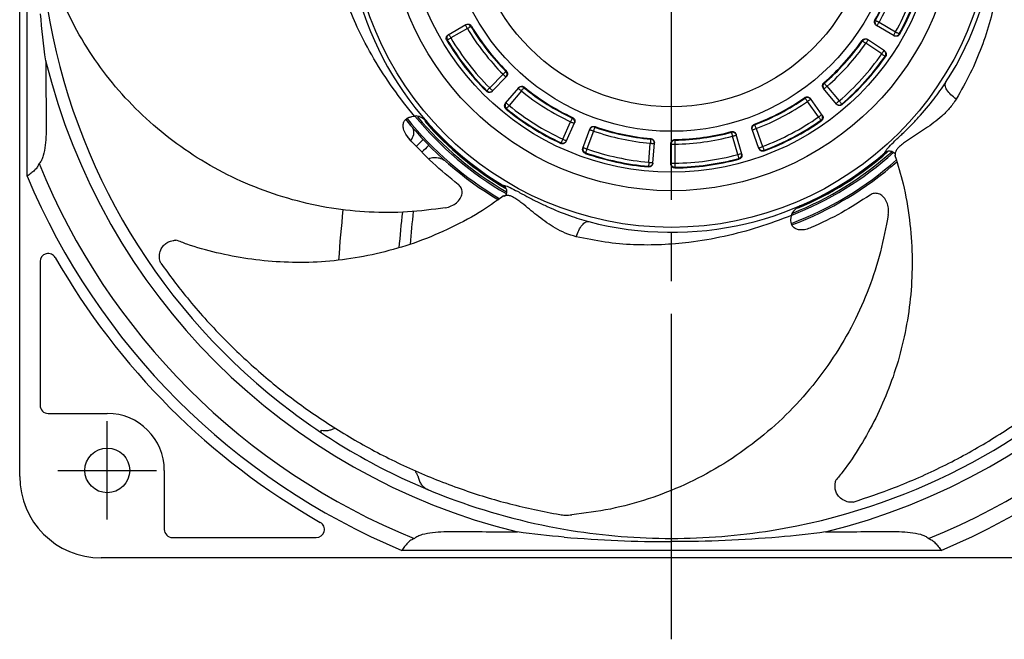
# Model space of a CAD drawing. Header units: millimetres. Extents: x 0 to 594, y 0 to 420.
# Tile 9 of 15: x 387 to 508, y 98 to 174. Entities that reach past the tile are written whole.
import ezdxf

# ---------------------------------------------------------------- set-up
doc = ezdxf.new("R2010")
doc.units = ezdxf.units.MM
doc.linetypes.add('CENTER', pattern=[27, 20, -2, 3, -2])

msp = doc.modelspace()

# ---------------------------------------------------------------- linework, layer by layer
at = {"linetype": 'CENTER', "ltscale": 2}
msp.add_line((467, 98.35), (467, 278.35), dxfattribs=at)
for p, q in [((387, 118.35), (387, 258.35)), ((387.91, 155.25), (387.91, 221.45)), ((492.48, 174.14), (494.51, 172.96)), ((439.6, 172.62), (441.77, 173.86)), ((441.95, 173.39), (439.92, 172.22)), ((494.33, 172.49), (492.16, 173.74)), ((493.15, 170.62), (491.08, 172.02)), ((492.81, 170.25), (490.87, 171.57)), ((444.69, 166.08), (446.33, 167.76)), ((445, 165.67), (446.74, 167.47)), ((446.63, 164.19), (448.25, 166.1)), ((448.58, 165.72), (447.07, 163.93)), ((487.25, 164.1), (485.65, 166.02)), ((486.08, 166.28), (487.59, 164.48)), ((485.06, 162.52), (483.69, 164.41)), ((485.51, 162.75), (484.05, 164.77)), ((435.13, 162.56), (435.45, 162.62)), ((453.66, 159.79), (454.61, 161.93)), ((454.08, 159.52), (455.1, 161.8)), ((456.12, 158.69), (456.98, 161.03)), ((457.43, 160.79), (456.62, 158.59)), ((477.74, 158.63), (476.89, 160.99)), ((477.38, 161.08), (478.18, 158.88)), ((434.98, 159.64), (434.38, 160.42)), ((467.42, 159.75), (467.42, 159.67)), ((475.14, 157.9), (474.5, 160.15)), ((475.64, 157.96), (474.95, 160.36)), ((464.23, 156.95), (464.4, 159.29)), ((464.72, 156.84), (464.9, 159.33)), ((466.93, 156.75), (466.93, 159.25)), ((467.43, 159.17), (467.43, 156.83)), ((493.39, 158.27), (493.26, 158.18)), ((439.28, 157.07), (439.3, 157.05)), ((446.55, 153.95), (446.42, 154.05)), ((481.68, 150.07), (481.72, 150.4)), ((389.5, 144.75), (389.5, 127.1)), ((390.5, 126.1), (397.75, 126.1)), ((404.75, 119.1), (404.75, 111.85)), ((405.75, 110.85), (423.4, 110.85)), ((466.98, 110.35), (467, 110.35)), ((467, 110.35), (467.02, 110.35)), ((500.1, 109.26), (433.9, 109.26)), ((537, 108.35), (397, 108.35))]:
    msp.add_line(p, q)
at = {"linetype": 'CENTER', "ltscale": 0.861195}
for p, q in [((397.75, 113.05), (397.75, 125.15)), ((391.7, 119.1), (403.8, 119.1))]:
    msp.add_line(p, q, dxfattribs=at)
at = {"flags": 128}
for points in [[(492.05, 174.38), (492.06, 174.37), (492.09, 174.36), (492.13, 174.33), (492.18, 174.3), (492.25, 174.27), (492.32, 174.23), (492.4, 174.18), (492.48, 174.14)], [(492.23, 173.7), (492.24, 173.71), (492.25, 173.74), (492.27, 173.78), (492.31, 173.83), (492.34, 173.9), (492.39, 173.97), (492.43, 174.05), (492.48, 174.14)], [(441.7, 173.82), (441.7, 173.81), (441.72, 173.79), (441.74, 173.75), (441.77, 173.69), (441.81, 173.63), (441.85, 173.55), (441.9, 173.47), (441.95, 173.39)], [(442.38, 173.64), (442.37, 173.64), (442.34, 173.62), (442.3, 173.6), (442.24, 173.56), (442.18, 173.53), (442.11, 173.48), (442.03, 173.44), (441.95, 173.39)], [(442.45, 173.68), (442.4, 173.66), (442.4, 173.66), (442.38, 173.64)], [(494.26, 172.53), (494.26, 172.54), (494.28, 172.56), (494.3, 172.6), (494.33, 172.65), (494.37, 172.72), (494.41, 172.79), (494.46, 172.88), (494.51, 172.96)], [(494.51, 172.96), (494.59, 172.91), (494.67, 172.87), (494.74, 172.83), (494.81, 172.79), (494.86, 172.76), (494.9, 172.74), (494.93, 172.72), (494.94, 172.72)], [(439.92, 172.22), (439.84, 172.17), (439.76, 172.13), (439.69, 172.08), (439.62, 172.05), (439.57, 172.01), (439.53, 171.99), (439.5, 171.97), (439.49, 171.97)], [(439.67, 172.66), (439.67, 172.65), (439.69, 172.62), (439.71, 172.58), (439.74, 172.53), (439.78, 172.46), (439.82, 172.39), (439.87, 172.31), (439.92, 172.22)], [(490.46, 171.85), (490.47, 171.84), (490.5, 171.83), (490.54, 171.8), (490.59, 171.76), (490.65, 171.72), (490.72, 171.67), (490.79, 171.62), (490.87, 171.57)], [(490.87, 171.57), (490.92, 171.65), (490.98, 171.72), (491.02, 171.8), (491.07, 171.86), (491.1, 171.91), (491.13, 171.95), (491.14, 171.97), (491.15, 171.98)], [(492.81, 170.25), (492.86, 170.33), (492.91, 170.41), (492.96, 170.48), (493.01, 170.54), (493.04, 170.6), (493.07, 170.63), (493.08, 170.66), (493.09, 170.66)], [(492.81, 170.25), (492.88, 170.2), (492.96, 170.14), (493.03, 170.1), (493.09, 170.05), (493.14, 170.02), (493.18, 169.99), (493.2, 169.97), (493.22, 169.96)], [(446.68, 168.11), (446.67, 168.1), (446.65, 168.08), (446.61, 168.05), (446.57, 168), (446.52, 167.95), (446.46, 167.89), (446.39, 167.83), (446.33, 167.76)], [(446.33, 167.76), (446.4, 167.69), (446.46, 167.63), (446.52, 167.57), (446.58, 167.51), (446.62, 167.47), (446.66, 167.44), (446.68, 167.42), (446.68, 167.41)], [(444.69, 166.08), (444.63, 166.01), (444.56, 165.95), (444.5, 165.89), (444.45, 165.84), (444.41, 165.79), (444.37, 165.76), (444.35, 165.74), (444.34, 165.73)], [(444.69, 166.08), (444.76, 166.01), (444.83, 165.94), (444.89, 165.88), (444.95, 165.83), (444.99, 165.79), (445.03, 165.76), (445.05, 165.74), (445.05, 165.73)], [(448.19, 166.04), (448.2, 166.04), (448.22, 166.02), (448.26, 165.99), (448.31, 165.95), (448.36, 165.9), (448.43, 165.85), (448.5, 165.79), (448.58, 165.72)], [(448.89, 166.11), (448.88, 166.1), (448.86, 166.07), (448.83, 166.04), (448.79, 165.99), (448.75, 165.93), (448.69, 165.87), (448.64, 165.8), (448.58, 165.72)], [(485.7, 165.96), (485.71, 165.96), (485.73, 165.98), (485.77, 166.01), (485.81, 166.05), (485.87, 166.1), (485.94, 166.15), (486.01, 166.21), (486.08, 166.28)], [(485.76, 166.66), (485.77, 166.64), (485.79, 166.62), (485.82, 166.58), (485.86, 166.54), (485.91, 166.48), (485.96, 166.42), (486.02, 166.35), (486.08, 166.28)], [(483.4, 164.82), (483.41, 164.81), (483.43, 164.79), (483.46, 164.75), (483.49, 164.7), (483.53, 164.64), (483.58, 164.57), (483.63, 164.49), (483.69, 164.41)], [(483.69, 164.41), (483.77, 164.47), (483.84, 164.53), (483.91, 164.58), (483.97, 164.62), (484.03, 164.66), (484.06, 164.68), (484.09, 164.7), (484.09, 164.71)], [(487.2, 164.16), (487.21, 164.17), (487.23, 164.18), (487.27, 164.21), (487.31, 164.25), (487.37, 164.3), (487.44, 164.36), (487.51, 164.42), (487.59, 164.48)], [(487.59, 164.48), (487.65, 164.41), (487.71, 164.34), (487.76, 164.28), (487.81, 164.22), (487.85, 164.17), (487.88, 164.14), (487.9, 164.11), (487.91, 164.1)], [(446.68, 164.25), (446.69, 164.25), (446.71, 164.23), (446.75, 164.2), (446.8, 164.16), (446.85, 164.11), (446.92, 164.06), (446.99, 163.99), (447.07, 163.93)], [(447.07, 163.93), (447.01, 163.86), (446.95, 163.79), (446.9, 163.72), (446.85, 163.67), (446.81, 163.62), (446.78, 163.58), (446.76, 163.56), (446.75, 163.55)], [(454.83, 162.38), (454.82, 162.37), (454.81, 162.34), (454.79, 162.3), (454.76, 162.24), (454.73, 162.17), (454.69, 162.1), (454.65, 162.01), (454.61, 161.93)], [(485.06, 162.52), (485.14, 162.57), (485.22, 162.63), (485.29, 162.68), (485.35, 162.72), (485.4, 162.76), (485.43, 162.79), (485.46, 162.8), (485.47, 162.81)], [(485.06, 162.52), (485.11, 162.44), (485.17, 162.36), (485.21, 162.3), (485.26, 162.23), (485.29, 162.18), (485.32, 162.14), (485.34, 162.12), (485.35, 162.11)], [(454.61, 161.93), (454.7, 161.89), (454.79, 161.85), (454.87, 161.82), (454.94, 161.78), (454.99, 161.76), (455.04, 161.74), (455.06, 161.73), (455.07, 161.73)], [(456.96, 160.96), (456.97, 160.95), (456.99, 160.94), (457.04, 160.93), (457.09, 160.91), (457.17, 160.88), (457.25, 160.85), (457.34, 160.82), (457.43, 160.79)], [(457.59, 161.26), (457.59, 161.24), (457.58, 161.21), (457.56, 161.17), (457.54, 161.11), (457.52, 161.04), (457.49, 160.96), (457.46, 160.87), (457.43, 160.79)], [(457.62, 161.33), (457.6, 161.28), (457.6, 161.28), (457.59, 161.26)], [(476.91, 160.91), (476.92, 160.91), (476.95, 160.92), (476.99, 160.94), (477.05, 160.96), (477.12, 160.99), (477.2, 161.02), (477.29, 161.05), (477.38, 161.08)], [(477.21, 161.55), (477.21, 161.53), (477.22, 161.51), (477.24, 161.46), (477.26, 161.4), (477.29, 161.33), (477.32, 161.25), (477.35, 161.17), (477.38, 161.08)], [(436.54, 159.73), (436.51, 159.7), (436.42, 159.62), (436.29, 159.5), (436.11, 159.33), (435.89, 159.12), (435.7, 158.94)], [(453.66, 159.79), (453.62, 159.71), (453.58, 159.62), (453.54, 159.55), (453.51, 159.48), (453.49, 159.42), (453.47, 159.38), (453.45, 159.35), (453.45, 159.34)], [(453.66, 159.79), (453.75, 159.75), (453.83, 159.71), (453.91, 159.68), (453.98, 159.65), (454.04, 159.62), (454.08, 159.6), (454.1, 159.59), (454.11, 159.59)], [(464.44, 159.78), (464.44, 159.77), (464.44, 159.74), (464.43, 159.69), (464.43, 159.63), (464.42, 159.56), (464.41, 159.47), (464.41, 159.38), (464.4, 159.29)], [(467.42, 159.67), (467.42, 159.66), (467.43, 159.63), (467.43, 159.58), (467.43, 159.52), (467.43, 159.44), (467.43, 159.36), (467.43, 159.27), (467.43, 159.17)], [(474.37, 160.63), (474.36, 160.66), (474.36, 160.66), (474.35, 160.71)], [(474.37, 160.63), (474.37, 160.62), (474.38, 160.59), (474.39, 160.54), (474.41, 160.48), (474.43, 160.41), (474.45, 160.33), (474.47, 160.24), (474.5, 160.15)], [(474.5, 160.15), (474.59, 160.18), (474.68, 160.2), (474.76, 160.23), (474.84, 160.25), (474.9, 160.26), (474.94, 160.28), (474.97, 160.28), (474.98, 160.29)], [(437.21, 159.03), (437.18, 159.01), (437.1, 158.93), (436.97, 158.8), (436.79, 158.62), (436.57, 158.41), (436.39, 158.23)], [(456.15, 158.76), (456.16, 158.76), (456.19, 158.75), (456.23, 158.73), (456.29, 158.71), (456.36, 158.68), (456.44, 158.65), (456.53, 158.62), (456.62, 158.59)], [(456.62, 158.59), (456.59, 158.5), (456.56, 158.41), (456.53, 158.33), (456.51, 158.26), (456.49, 158.2), (456.47, 158.16), (456.46, 158.13), (456.46, 158.12)], [(464.4, 159.29), (464.5, 159.28), (464.59, 159.27), (464.68, 159.27), (464.75, 159.26), (464.81, 159.26), (464.86, 159.25), (464.89, 159.25), (464.9, 159.25)], [(466.93, 159.17), (466.94, 159.17), (466.97, 159.17), (467.02, 159.17), (467.08, 159.17), (467.15, 159.17), (467.24, 159.17), (467.33, 159.17), (467.43, 159.17)], [(477.71, 158.71), (477.72, 158.71), (477.75, 158.72), (477.79, 158.74), (477.85, 158.76), (477.92, 158.78), (478, 158.81), (478.09, 158.85), (478.18, 158.88)], [(478.18, 158.88), (478.21, 158.79), (478.25, 158.71), (478.28, 158.63), (478.3, 158.56), (478.32, 158.5), (478.34, 158.45), (478.35, 158.42), (478.36, 158.41)], [(475.14, 157.9), (475.23, 157.92), (475.32, 157.95), (475.4, 157.97), (475.48, 157.99), (475.54, 158.01), (475.58, 158.02), (475.61, 158.03), (475.62, 158.03)], [(475.14, 157.9), (475.16, 157.81), (475.18, 157.72), (475.2, 157.64), (475.22, 157.56), (475.24, 157.5), (475.25, 157.46), (475.26, 157.43), (475.26, 157.41)], [(464.23, 156.95), (464.22, 156.86), (464.21, 156.77), (464.21, 156.68), (464.2, 156.61), (464.19, 156.55), (464.19, 156.5), (464.19, 156.47), (464.19, 156.45)], [(464.23, 156.95), (464.33, 156.94), (464.42, 156.94), (464.51, 156.93), (464.58, 156.93), (464.64, 156.92), (464.69, 156.92), (464.72, 156.92), (464.73, 156.92)], [(466.93, 156.83), (466.94, 156.83), (466.96, 156.83), (467.01, 156.83), (467.07, 156.83), (467.15, 156.83), (467.23, 156.83), (467.33, 156.83), (467.43, 156.83)], [(467.43, 156.83), (467.43, 156.74), (467.43, 156.65), (467.43, 156.56), (467.43, 156.49), (467.43, 156.43), (467.43, 156.38), (467.43, 156.35), (467.43, 156.33)]]:
    msp.add_lwpolyline(points, dxfattribs=at)
for centre, radius in [((467, 188.35), 39.4), ((467, 188.35), 34.9), ((467, 188.35), 32.62), ((467, 188.35), 27.6), ((467, 188.35), 24.6), ((397.75, 119.1), 2.75)]:
    msp.add_circle(centre, radius)
for centre, radius, start, end in [((467, 188.35), 40, 327.2861, 23.0392), ((467, 188.35), 40, 183.2861, 239.0392), ((467, 188.35), 28.6, 330.8505, 344.8814), ((467, 188.35), 28.68, 330.8478, 344.8841), ((467, 188.35), 29.18, 330.8478, 344.8841), ((467, 188.35), 31.52, 330.7748, 344.957), ((467, 188.35), 32.02, 330.7748, 344.957), ((467, 188.35), 32.1, 330.7725, 344.9593), ((467, 188.35), 77.6, 189.1168, 233.1201), ((467, 188.35), 77.6, 279.1168, 350.8832), ((492.48, 174.14), 0.5, 150.8061, 239.8277), ((441.95, 173.39), 0.5, 30.8063, 119.8276), ((467, 188.35), 29.18, 210.8478, 224.8841), ((467, 188.35), 28.68, 210.8478, 224.8841), ((467, 188.35), 28.6, 210.8505, 224.8814), ((439.92, 172.22), 0.5, 119.9063, 210.8119), ((467, 188.35), 32.1, 210.7725, 224.9593), ((467, 188.35), 32.02, 210.7748, 224.957), ((467, 188.35), 31.52, 210.7748, 224.957), ((467, 188.35), 28.6, 310.8505, 324.8814), ((467, 188.35), 28.68, 310.8478, 324.8841), ((490.87, 171.57), 0.5, 55.9044, 144.9255), ((494.51, 172.96), 0.5, 239.9059, 330.8121), ((467, 188.35), 29.18, 310.8478, 324.8841), ((492.81, 170.25), 0.5, 324.9196, 55.8259), ((467, 188.35), 79.11, 193.8347, 256.1653), ((467, 188.35), 79.11, 283.8347, 346.1653), ((467, 188.35), 31.52, 310.7748, 324.957), ((467, 188.35), 32.02, 310.7748, 324.957), ((467, 188.35), 32.1, 310.7725, 324.9593), ((446.33, 167.76), 0.5, 315.904, 44.926), ((444.7, 166.08), 0.5, 224.9197, 315.826), ((448.58, 165.72), 0.5, 50.8066, 139.8272), ((467, 188.35), 29.18, 230.8478, 244.8841), ((467, 188.35), 28.68, 230.8478, 244.8841), ((467, 188.35), 28.6, 230.8505, 244.8814), ((486.08, 166.28), 0.5, 130.8063, 219.8276), ((467, 188.35), 28.6, 290.8505, 304.8814), ((467, 188.35), 28.68, 290.8478, 304.8841), ((467, 188.35), 29.18, 290.8478, 304.8841), ((483.69, 164.41), 0.5, 35.9043, 124.9256), ((447.07, 163.93), 0.5, 139.9061, 230.8119), ((467, 188.35), 32.1, 230.7725, 244.9593), ((467, 188.35), 32.02, 230.7748, 244.957), ((467, 188.35), 31.52, 230.7748, 244.957), ((487.59, 164.48), 0.5, 219.9061, 310.8121), ((467, 188.35), 41.8, 218.7143, 239.4791), ((467, 188.35), 41.6, 218.73, 239.5998), ((467, 188.35), 40.67, 219.2646, 240.0738), ((467, 188.35), 40.47, 219.6207, 239.9935), ((467, 188.35), 40.15, 221.0448, 239.5643), ((454.62, 161.93), 0.5, 335.9042, 64.9258), ((467, 188.35), 31.52, 290.7748, 304.957), ((467, 188.35), 32.02, 290.7748, 304.957), ((467, 188.35), 32.1, 290.7725, 304.9593), ((485.06, 162.52), 0.5, 304.9202, 35.8254), ((434.06, 160.58), 1.32, 314.3897, 26.9914), ((467, 188.35), 40.1, 221.4937, 239.2836), ((457.43, 160.79), 0.5, 70.8065, 159.8273), ((467, 188.35), 29.18, 250.8478, 264.8841), ((467, 188.35), 28.68, 250.8478, 264.8841), ((467, 188.35), 28.6, 250.8505, 264.8814), ((477.38, 161.08), 0.5, 110.806, 199.8277), ((453.66, 159.79), 0.5, 244.92, 335.8257), ((464.4, 159.29), 0.5, 355.9043, 84.9257), ((467.43, 159.17), 0.5, 90.8062, 179.8275), ((467, 188.35), 28.6, 270.8505, 284.8814), ((467, 188.35), 28.68, 270.8478, 284.8841), ((467, 188.35), 29.18, 270.8478, 284.8841), ((474.5, 160.15), 0.5, 15.9045, 104.9253), ((456.62, 158.59), 0.5, 159.9062, 250.8121), ((467, 188.35), 31.52, 250.7748, 264.957), ((478.18, 158.88), 0.5, 199.9062, 290.812), ((467, 188.35), 32.1, 250.7725, 264.9593), ((467, 188.35), 32.02, 250.7748, 264.957), ((467, 188.35), 40, 255.2861, 311.0392), ((467, 188.35), 31.52, 270.7748, 284.957), ((467, 188.35), 32.02, 270.7748, 284.957), ((467, 188.35), 32.1, 270.7725, 284.9593), ((475.14, 157.9), 0.5, 284.9197, 15.8259), ((467, 188.35), 40.67, 291.1738, 312.0711), ((467, 188.35), 41.6, 290.7252, 311.5875), ((467, 188.35), 40.47, 291.5727, 311.9312), ((467, 188.35), 40.15, 292.6741, 311.4495), ((467, 188.35), 40.1, 293.0399, 311.3095), ((467, 188.35), 83.8, 202.126, 247.874), ((464.23, 156.95), 0.5, 264.92, 355.8256), ((467.43, 156.83), 0.5, 179.9059, 270.812), ((467, 188.35), 41.8, 290.7158, 311.4303), ((467, 188.35), 83.8, 292.126, 337.874), ((467, 188.35), 85.73, 202.7095, 247.2905), ((467, 188.35), 85.73, 292.7095, 337.2905), ((556.2, 136.85), 130.3, 173.7157, 176.4482), ((556.2, 136.85), 123.02, 173.4824, 175.5296), ((556.2, 136.85), 121.7, 173.37, 175.278), ((390.5, 144.75), 1, 29.6777, 180), ((467, 188.35), 87.05, 209.6777, 240.3223), ((390.5, 127.1), 1, 180, 270), ((397.75, 119.1), 7, 0, 90), ((467, 188.35), 77.6, 233.1201, 250.0475), ((397, 118.35), 10, 180, 270), ((467, 188.35), 77.6, 250.0475, 260.8832), ((423.4, 111.85), 1, 270, 60.3223), ((405.75, 111.85), 1, 180, 270), ((467, 188.35), 77.6, 260.8832, 270), ((467, 188.35), 77.6, 270, 279.1168)]:
    msp.add_arc(centre, radius, start, end)
for points, knots in [([(507.65, 190.62), (507.71, 189.19), (507.83, 186.34), (507.59, 181.99), (507.01, 178), (506.16, 174.37), (505.11, 171.09), (503.74, 167.85), (502.55, 165.76), (501.95, 164.71)], [0, 0, 0, 0, 0.164516, 0.329177, 0.494929, 0.619968, 0.745673, 0.872151, 1, 1, 1, 1]), ([(435.45, 162.62), (434.56, 163.74), (432.79, 165.98), (430.43, 169.63), (428.55, 173.2), (427.1, 176.64), (426.02, 179.91), (425.22, 183.34), (424.96, 185.73), (424.83, 186.94)], [0, 0, 0, 0, 0.164516, 0.329177, 0.494929, 0.619968, 0.745673, 0.872151, 1, 1, 1, 1]), ([(439.24, 151.35), (437.7, 151.15), (434.6, 150.74), (429.91, 150.75), (425.18, 151.23), (420.46, 152.27), (415.82, 153.83), (411.39, 155.89), (407.23, 158.45), (403.38, 161.43), (399.91, 164.8), (396.86, 168.54), (394.22, 172.56), (392.85, 175.45), (392.16, 176.9)], [0, 0, 0, 0, 0.081092, 0.162407, 0.243483, 0.328188, 0.413157, 0.497853, 0.582018, 0.666439, 0.750585, 0.83364, 0.916951, 1, 1, 1, 1]), ([(492.16, 173.74), (492.12, 173.78), (492.03, 173.84), (491.94, 173.99), (491.91, 174.16), (491.92, 174.31), (491.96, 174.39), (491.98, 174.42)], [0, 0, 0, 0, 0.217433, 0.434871, 0.652172, 0.869191, 1, 1, 1, 1]), ([(491.98, 174.42), (491.99, 174.41), (492.01, 174.4), (492.03, 174.39), (492.04, 174.38), (492.05, 174.38)], [0, 0, 0, 0, 0.654338, 0.655383, 1, 1, 1, 1]), ([(441.77, 173.86), (441.82, 173.88), (441.92, 173.93), (442.1, 173.93), (442.26, 173.88), (442.38, 173.79), (442.43, 173.71), (442.45, 173.68)], [0, 0, 0, 0, 0.2174326, 0.4348711, 0.652172, 0.8691916, 1, 1, 1, 1]), ([(439.42, 171.93), (439.4, 171.98), (439.35, 172.08), (439.34, 172.25), (439.4, 172.41), (439.49, 172.54), (439.57, 172.59), (439.6, 172.62)], [0, 0, 0, 0, 0.212191, 0.424378, 0.636692, 0.849282, 1, 1, 1, 1]), ([(439.49, 171.97), (439.48, 171.96), (439.47, 171.96), (439.45, 171.94), (439.43, 171.94), (439.42, 171.93)], [0, 0, 0, 0, 0.343865, 0.3449, 1, 1, 1, 1]), ([(490.39, 171.9), (490.43, 171.94), (490.5, 172.03), (490.66, 172.1), (490.83, 172.12), (490.98, 172.09), (491.05, 172.04), (491.08, 172.02)], [0, 0, 0, 0, 0.2166966, 0.4333877, 0.6502182, 0.8673339, 1, 1, 1, 1]), ([(490.46, 171.85), (490.45, 171.86), (490.44, 171.86), (490.42, 171.88), (490.41, 171.89), (490.39, 171.9)], [0, 0, 0, 0, 0.343865, 0.344617, 1, 1, 1, 1]), ([(495.01, 172.68), (494.98, 172.63), (494.92, 172.54), (494.77, 172.45), (494.6, 172.41), (494.45, 172.43), (494.36, 172.47), (494.33, 172.49)], [0, 0, 0, 0, 0.212192, 0.424381, 0.636694, 0.849282, 1, 1, 1, 1]), ([(494.94, 172.72), (494.95, 172.71), (494.96, 172.71), (494.98, 172.69), (495, 172.69), (495.01, 172.68)], [0, 0, 0, 0, 0.3438652, 0.3449002, 1, 1, 1, 1]), ([(493.15, 170.62), (493.2, 170.58), (493.28, 170.51), (493.36, 170.36), (493.38, 170.19), (493.35, 170.04), (493.3, 169.95), (493.28, 169.92)], [0, 0, 0, 0, 0.212926, 0.425858, 0.638657, 0.851178, 1, 1, 1, 1]), ([(493.28, 169.92), (493.27, 169.93), (493.25, 169.94), (493.23, 169.95), (493.22, 169.96), (493.22, 169.96)], [0, 0, 0, 0, 0.654338, 0.6551, 1, 1, 1, 1]), ([(446.68, 168.11), (446.69, 168.12), (446.69, 168.12), (446.71, 168.14), (446.72, 168.16), (446.73, 168.17)], [0, 0, 0, 0, 0.343865, 0.344617, 1, 1, 1, 1]), ([(446.73, 168.17), (446.77, 168.12), (446.84, 168.04), (446.89, 167.87), (446.88, 167.7), (446.82, 167.56), (446.76, 167.49), (446.74, 167.47)], [0, 0, 0, 0, 0.216697, 0.433387, 0.650219, 0.867334, 1, 1, 1, 1]), ([(444.29, 165.67), (444.3, 165.68), (444.31, 165.69), (444.33, 165.71), (444.34, 165.72), (444.34, 165.73)], [0, 0, 0, 0, 0.654338, 0.6551, 1, 1, 1, 1]), ([(445, 165.67), (444.96, 165.64), (444.87, 165.56), (444.7, 165.52), (444.53, 165.52), (444.39, 165.58), (444.32, 165.64), (444.29, 165.67)], [0, 0, 0, 0, 0.212927, 0.425857, 0.638655, 0.851176, 1, 1, 1, 1]), ([(448.25, 166.1), (448.29, 166.14), (448.37, 166.22), (448.53, 166.28), (448.7, 166.29), (448.84, 166.24), (448.92, 166.19), (448.94, 166.17)], [0, 0, 0, 0, 0.217434, 0.434871, 0.652171, 0.86919, 1, 1, 1, 1]), ([(448.94, 166.17), (448.93, 166.16), (448.92, 166.14), (448.9, 166.12), (448.9, 166.12), (448.89, 166.11)], [0, 0, 0, 0, 0.6543383, 0.655383, 1, 1, 1, 1]), ([(485.65, 166.02), (485.62, 166.06), (485.55, 166.16), (485.53, 166.33), (485.55, 166.5), (485.62, 166.63), (485.68, 166.69), (485.71, 166.72)], [0, 0, 0, 0, 0.217434, 0.43487, 0.652173, 0.869193, 1, 1, 1, 1]), ([(485.71, 166.72), (485.72, 166.7), (485.73, 166.69), (485.75, 166.67), (485.75, 166.66), (485.76, 166.66)], [0, 0, 0, 0, 0.654338, 0.655383, 1, 1, 1, 1]), ([(493.26, 158.18), (493.25, 158.17), (493.21, 158.14), (493.19, 158.13), (493.19, 158.18), (493.25, 158.28), (493.36, 158.45), (493.52, 158.65), (493.87, 159.04), (494.35, 159.5), (494.91, 160.03), (495.4, 160.5), (495.88, 160.96), (496.38, 161.46), (496.85, 161.96), (497.84, 163.03), (499.18, 164.59), (500.19, 166.06), (500.66, 166.73)], [0, 0, 0, 0, 0.012795, 0.024803, 0.041052, 0.058238, 0.07653, 0.106168, 0.126198, 0.209145, 0.267079, 0.318314, 0.377732, 0.432771, 0.492177, 0.548626, 0.794757, 1, 1, 1, 1]), ([(501.95, 164.71), (501.72, 164.88), (501.26, 165.25), (500.78, 165.84), (500.54, 166.38), (500.62, 166.62), (500.66, 166.73)], [0, 0, 0, 0, 0.2416839, 0.5000001, 0.7583159, 1, 1, 1, 1]), ([(483.36, 164.89), (483.4, 164.92), (483.5, 164.97), (483.68, 164.99), (483.84, 164.95), (483.97, 164.87), (484.03, 164.8), (484.05, 164.77)], [0, 0, 0, 0, 0.216697, 0.433388, 0.65022, 0.867333, 1, 1, 1, 1]), ([(483.4, 164.82), (483.4, 164.83), (483.39, 164.84), (483.38, 164.86), (483.37, 164.87), (483.36, 164.89)], [0, 0, 0, 0, 0.343865, 0.344617, 1, 1, 1, 1]), ([(501.95, 164.71), (501.68, 164.31), (501.16, 163.56), (499.92, 162.32), (498.27, 161.11), (496.7, 160.13), (495.71, 159.47), (495.22, 159.08), (494.85, 158.76), (494.62, 158.48), (494.53, 158.3), (494.46, 158.12), (494.47, 158.02), (494.47, 157.98)], [0, 0, 0, 0, 0.144724, 0.279741, 0.528477, 0.754403, 0.812744, 0.86958, 0.930313, 0.948762, 0.970733, 0.989115, 1, 1, 1, 1]), ([(446.7, 163.48), (446.66, 163.52), (446.58, 163.6), (446.52, 163.76), (446.51, 163.93), (446.55, 164.08), (446.61, 164.16), (446.63, 164.19)], [0, 0, 0, 0, 0.212193, 0.424381, 0.636693, 0.849282, 1, 1, 1, 1]), ([(446.75, 163.55), (446.75, 163.54), (446.74, 163.53), (446.72, 163.51), (446.71, 163.5), (446.7, 163.48)], [0, 0, 0, 0, 0.343865, 0.3449, 1, 1, 1, 1]), ([(487.96, 164.04), (487.92, 164.01), (487.82, 163.94), (487.66, 163.91), (487.49, 163.93), (487.35, 164), (487.28, 164.07), (487.25, 164.1)], [0, 0, 0, 0, 0.212193, 0.424381, 0.636694, 0.849283, 1, 1, 1, 1]), ([(487.91, 164.1), (487.92, 164.09), (487.92, 164.09), (487.94, 164.07), (487.95, 164.05), (487.96, 164.04)], [0, 0, 0, 0, 0.343865, 0.3449, 1, 1, 1, 1]), ([(434.8, 159.85), (434.65, 160.03), (434.36, 160.4), (434.12, 160.96), (434.04, 161.48), (434.12, 161.88), (434.35, 162.21), (434.64, 162.42), (434.92, 162.52), (435.08, 162.55), (435.13, 162.56)], [0, 0, 0, 0, 0.209411, 0.41794, 0.553495, 0.690073, 0.78396, 0.878156, 0.967766, 1, 1, 1, 1]), ([(437.09, 161.79), (436.86, 162.02), (436.52, 162.35), (436, 162.58), (435.69, 162.65), (435.53, 162.63), (435.45, 162.62)], [0, 0, 0, 0, 0.496954, 0.748193, 0.881788, 1, 1, 1, 1]), ([(454.83, 162.38), (454.83, 162.39), (454.83, 162.4), (454.85, 162.42), (454.85, 162.44), (454.86, 162.45)], [0, 0, 0, 0, 0.343865, 0.344617, 1, 1, 1, 1]), ([(454.86, 162.45), (454.91, 162.43), (455, 162.37), (455.1, 162.23), (455.15, 162.06), (455.15, 161.91), (455.12, 161.83), (455.1, 161.8)], [0, 0, 0, 0, 0.216697, 0.433387, 0.650219, 0.867334, 1, 1, 1, 1]), ([(485.39, 162.04), (485.38, 162.06), (485.37, 162.07), (485.36, 162.09), (485.35, 162.1), (485.35, 162.11)], [0, 0, 0, 0, 0.6543383, 0.6550999, 1, 1, 1, 1]), ([(485.51, 162.75), (485.54, 162.7), (485.6, 162.6), (485.61, 162.43), (485.58, 162.26), (485.5, 162.13), (485.42, 162.07), (485.39, 162.04)], [0, 0, 0, 0, 0.212927, 0.425857, 0.638656, 0.851177, 1, 1, 1, 1]), ([(390.26, 161.82), (390.26, 161.35), (390.26, 160.87), (390.22, 159.94), (390.19, 159.48), (390.09, 158.6), (390.01, 158.17), (389.84, 157.58), (389.77, 157.39), (389.6, 157.06), (389.5, 156.91), (389.37, 156.79)], [0, 0, 0, 0, 0.25, 0.25, 0.5, 0.5, 0.75, 0.75, 0.875, 0.875, 1, 1, 1, 1]), ([(456.98, 161.03), (457.01, 161.08), (457.06, 161.18), (457.19, 161.3), (457.35, 161.36), (457.5, 161.37), (457.59, 161.34), (457.62, 161.33)], [0, 0, 0, 0, 0.217431, 0.43487, 0.652172, 0.869191, 1, 1, 1, 1]), ([(476.89, 160.99), (476.87, 161.04), (476.85, 161.15), (476.88, 161.32), (476.96, 161.47), (477.07, 161.57), (477.15, 161.61), (477.18, 161.62)], [0, 0, 0, 0, 0.2174327, 0.4348692, 0.6521724, 0.8691913, 1, 1, 1, 1]), ([(477.18, 161.62), (477.19, 161.61), (477.19, 161.59), (477.2, 161.57), (477.2, 161.56), (477.21, 161.55)], [0, 0, 0, 0, 0.654338, 0.655383, 1, 1, 1, 1]), ([(440.83, 154.23), (439.76, 155.09), (437.62, 156.82), (435.74, 158.84), (434.8, 159.85)], [0, 0, 0, 0, 0.498389, 1, 1, 1, 1]), ([(464.44, 159.78), (464.44, 159.79), (464.44, 159.8), (464.45, 159.83), (464.45, 159.85), (464.45, 159.86)], [0, 0, 0, 0, 0.343865, 0.344617, 1, 1, 1, 1]), ([(464.45, 159.86), (464.5, 159.85), (464.61, 159.83), (464.76, 159.73), (464.86, 159.6), (464.9, 159.45), (464.9, 159.36), (464.9, 159.33)], [0, 0, 0, 0, 0.216696, 0.433388, 0.650218, 0.867335, 1, 1, 1, 1]), ([(466.93, 159.25), (466.94, 159.31), (466.95, 159.42), (467.04, 159.57), (467.16, 159.69), (467.3, 159.74), (467.39, 159.75), (467.42, 159.75)], [0, 0, 0, 0, 0.217434, 0.43487, 0.652173, 0.869191, 1, 1, 1, 1]), ([(474.35, 160.71), (474.4, 160.72), (474.51, 160.74), (474.68, 160.69), (474.82, 160.6), (474.91, 160.48), (474.94, 160.39), (474.95, 160.36)], [0, 0, 0, 0, 0.216696, 0.433388, 0.65022, 0.867336, 1, 1, 1, 1]), ([(454.08, 159.52), (454.05, 159.47), (454, 159.37), (453.86, 159.27), (453.69, 159.22), (453.54, 159.22), (453.45, 159.25), (453.41, 159.27)], [0, 0, 0, 0, 0.212926, 0.425857, 0.638655, 0.851176, 1, 1, 1, 1]), ([(453.41, 159.27), (453.42, 159.28), (453.43, 159.3), (453.44, 159.32), (453.44, 159.33), (453.45, 159.34)], [0, 0, 0, 0, 0.654338, 0.6551, 1, 1, 1, 1]), ([(456.43, 158.04), (456.38, 158.06), (456.28, 158.11), (456.16, 158.24), (456.1, 158.4), (456.09, 158.55), (456.11, 158.65), (456.12, 158.69)], [0, 0, 0, 0, 0.212192, 0.424379, 0.636692, 0.84928, 1, 1, 1, 1]), ([(478.38, 158.34), (478.33, 158.32), (478.22, 158.29), (478.05, 158.32), (477.9, 158.4), (477.79, 158.51), (477.75, 158.6), (477.74, 158.63)], [0, 0, 0, 0, 0.2121919, 0.424379, 0.6366919, 0.8492814, 1, 1, 1, 1]), ([(478.36, 158.41), (478.36, 158.4), (478.36, 158.39), (478.37, 158.37), (478.38, 158.35), (478.38, 158.34)], [0, 0, 0, 0, 0.343865, 0.3449, 1, 1, 1, 1]), ([(493.39, 158.27), (493.41, 158.27), (493.44, 158.28), (493.51, 158.31), (493.59, 158.33), (493.72, 158.35), (493.87, 158.34), (494.08, 158.29), (494.26, 158.2), (494.4, 158.07), (494.44, 158), (494.46, 157.96)], [0, 0, 0, 0, 0.08189, 0.161058, 0.238215, 0.313638, 0.45634, 0.582284, 0.793653, 0.894281, 1, 1, 1, 1]), ([(437.2, 157.39), (437.41, 157.46), (437.84, 157.59), (438.52, 157.51), (438.97, 157.3), (439.21, 157.12), (439.27, 157.07), (439.3, 157.05)], [0, 0, 0, 0, 0.297062, 0.595616, 0.89417, 0.958392, 1, 1, 1, 1]), ([(456.46, 158.12), (456.45, 158.11), (456.45, 158.1), (456.44, 158.07), (456.43, 158.06), (456.43, 158.04)], [0, 0, 0, 0, 0.343865, 0.3449, 1, 1, 1, 1]), ([(475.29, 157.34), (475.28, 157.35), (475.28, 157.37), (475.27, 157.4), (475.27, 157.41), (475.26, 157.41)], [0, 0, 0, 0, 0.654338, 0.6551, 1, 1, 1, 1]), ([(475.64, 157.96), (475.65, 157.9), (475.67, 157.79), (475.63, 157.62), (475.53, 157.48), (475.41, 157.38), (475.32, 157.35), (475.29, 157.34)], [0, 0, 0, 0, 0.212926, 0.425857, 0.638655, 0.851175, 1, 1, 1, 1]), ([(494.43, 157.78), (494.79, 156.63), (495.59, 154.05), (496.27, 149.94), (496.6, 145.56), (496.48, 141.26), (495.94, 137.07), (495.02, 133.03), (493.74, 129.18), (492.14, 125.53), (490.24, 122.13), (488.57, 119.57), (487.45, 118.22), (487.15, 117.86)], [0, 0, 0, 0, 0.085852, 0.192246, 0.295956, 0.397367, 0.497579, 0.595427, 0.690767, 0.784653, 0.876663, 0.966206, 1, 1, 1, 1]), ([(494.47, 157.98), (494.47, 157.94), (494.47, 157.89), (494.47, 157.83), (494.47, 157.81), (494.47, 157.8), (494.47, 157.79), (494.47, 157.79), (494.47, 157.81), (494.48, 157.84), (494.48, 157.85)], [0, 0, 0, 0, 0.291475, 0.397667, 0.484974, 0.523848, 0.561788, 0.639403, 0.811496, 1, 1, 1, 1]), ([(389.37, 156.79), (389.32, 156.64), (389.25, 156.5), (389.07, 156.22), (388.95, 156.09), (388.69, 155.84), (388.55, 155.72), (388.32, 155.54), (388.24, 155.48), (388.08, 155.37), (387.99, 155.31), (387.91, 155.25)], [0, 0, 0, 0, 0.25, 0.25, 0.5, 0.5, 0.75, 0.75, 0.875, 0.875, 1, 1, 1, 1]), ([(464.72, 156.84), (464.71, 156.78), (464.69, 156.67), (464.6, 156.53), (464.46, 156.42), (464.31, 156.37), (464.22, 156.37), (464.18, 156.37)], [0, 0, 0, 0, 0.212926, 0.425858, 0.638655, 0.851176, 1, 1, 1, 1]), ([(464.18, 156.37), (464.18, 156.39), (464.18, 156.41), (464.18, 156.44), (464.18, 156.44), (464.19, 156.45)], [0, 0, 0, 0, 0.654338, 0.6551, 1, 1, 1, 1]), ([(467.43, 156.25), (467.38, 156.26), (467.26, 156.27), (467.11, 156.35), (467, 156.48), (466.94, 156.62), (466.93, 156.71), (466.93, 156.75)], [0, 0, 0, 0, 0.2121916, 0.4243781, 0.6366916, 0.8492824, 1, 1, 1, 1]), ([(467.43, 156.33), (467.43, 156.32), (467.43, 156.31), (467.43, 156.29), (467.43, 156.27), (467.43, 156.25)], [0, 0, 0, 0, 0.343865, 0.3449, 1, 1, 1, 1]), ([(439.24, 151.35), (439.49, 151.42), (440, 151.54), (440.65, 151.96), (441.12, 152.5), (441.35, 153.11), (441.29, 153.68), (441.06, 154.04), (440.87, 154.2), (440.83, 154.23)], [0, 0, 0, 0, 0.163229, 0.326181, 0.495709, 0.662914, 0.818809, 0.960888, 1, 1, 1, 1]), ([(446.42, 154.05), (446.4, 154.06), (446.37, 154.08), (446.35, 154.11), (446.4, 154.12), (446.52, 154.1), (446.71, 154.04), (446.95, 153.95), (447.43, 153.74), (448.01, 153.43), (448.69, 153.06), (449.29, 152.73), (449.88, 152.42), (450.51, 152.1), (451.13, 151.81), (452.45, 151.19), (454.34, 150.4), (456.06, 149.89), (456.84, 149.66)], [0, 0, 0, 0, 0.0127947, 0.0248029, 0.0410518, 0.0582384, 0.0765303, 0.1061683, 0.1261981, 0.2091449, 0.2670786, 0.3183144, 0.3777318, 0.4327709, 0.4921768, 0.5486255, 0.7947574, 1, 1, 1, 1]), ([(446.55, 153.95), (446.56, 153.94), (446.57, 153.92), (446.62, 153.86), (446.66, 153.78), (446.72, 153.67), (446.76, 153.52), (446.78, 153.3), (446.75, 153.1), (446.67, 152.94), (446.61, 152.87), (446.58, 152.84)], [0, 0, 0, 0, 0.08189, 0.161058, 0.238215, 0.313639, 0.456341, 0.582283, 0.793654, 0.894282, 1, 1, 1, 1]), ([(446.4, 152.81), (445.42, 152.12), (443.21, 150.56), (439.51, 148.64), (435.46, 146.97), (431.32, 145.77), (427.17, 144.98), (423.04, 144.61), (418.99, 144.64), (415.03, 145.03), (411.2, 145.79), (408.25, 146.58), (406.63, 147.23), (406.18, 147.4)], [0, 0, 0, 0, 0.0858517, 0.1922462, 0.2959558, 0.3973665, 0.4975791, 0.5954266, 0.690767, 0.7846525, 0.8766627, 0.9662057, 1, 1, 1, 1]), ([(446.61, 152.84), (446.57, 152.83), (446.52, 152.82), (446.46, 152.79), (446.44, 152.79), (446.43, 152.78), (446.43, 152.78), (446.42, 152.78), (446.44, 152.78), (446.47, 152.79), (446.49, 152.79)], [0, 0, 0, 0, 0.2914742, 0.3976659, 0.4849746, 0.5238471, 0.5617874, 0.6394025, 0.8114959, 1, 1, 1, 1]), ([(455.31, 147.81), (454.86, 147.94), (453.98, 148.2), (452.42, 149), (450.75, 150.19), (449.34, 151.38), (448.4, 152.12), (447.89, 152.47), (447.47, 152.72), (447.13, 152.85), (446.92, 152.88), (446.74, 152.89), (446.64, 152.85), (446.61, 152.84)], [0, 0, 0, 0, 0.1447239, 0.2797417, 0.528477, 0.7544028, 0.8127436, 0.8695803, 0.9303137, 0.9487617, 0.9707325, 0.989115, 1, 1, 1, 1]), ([(491.37, 152.92), (490.22, 152.17), (487.91, 150.66), (485.41, 149.5), (484.16, 148.92)], [0, 0, 0, 0, 0.498389, 1, 1, 1, 1]), ([(493.61, 150.52), (493.63, 150.78), (493.67, 151.3), (493.47, 152.04), (493.1, 152.66), (492.59, 153.06), (492.02, 153.18), (491.61, 153.08), (491.41, 152.95), (491.37, 152.92)], [0, 0, 0, 0, 0.163229, 0.326182, 0.49571, 0.662914, 0.818809, 0.960888, 1, 1, 1, 1]), ([(483.01, 151.69), (482.73, 151.55), (482.31, 151.32), (481.93, 150.9), (481.77, 150.63), (481.73, 150.47), (481.72, 150.4)], [0, 0, 0, 0, 0.496955, 0.748193, 0.881788, 1, 1, 1, 1]), ([(489.3, 115.2), (491, 115.77), (493.77, 116.7), (497.4, 118.23), (500.33, 119.6), (504.14, 121.59), (508.68, 124.35), (513.78, 128.05), (518.55, 132.16), (523.01, 136.69), (527.07, 141.58), (530.73, 146.76), (532.76, 150.4), (533.78, 152.23)], [0, 0, 0, 0, 0.086263, 0.139947, 0.19375, 0.247428, 0.354845, 0.462254, 0.569657, 0.678475, 0.787882, 0.893665, 1, 1, 1, 1]), ([(493.61, 150.52), (493.32, 148.98), (492.75, 145.91), (491.29, 141.46), (489.38, 137.11), (486.94, 132.94), (484.02, 129.01), (480.68, 125.43), (476.97, 122.27), (472.95, 119.53), (468.66, 117.26), (464.16, 115.52), (459.53, 114.25), (456.35, 113.84), (454.77, 113.64)], [0, 0, 0, 0, 0.081092, 0.162407, 0.243483, 0.328188, 0.413157, 0.497853, 0.582018, 0.666439, 0.750585, 0.833641, 0.916951, 1, 1, 1, 1]), ([(481.72, 150.4), (480.38, 149.9), (477.71, 148.9), (473.5, 147.78), (469.52, 147.1), (465.8, 146.78), (462.36, 146.77), (458.85, 147.07), (456.5, 147.56), (455.31, 147.81)], [0, 0, 0, 0, 0.164516, 0.329177, 0.494929, 0.619968, 0.745673, 0.872151, 1, 1, 1, 1]), ([(484.16, 148.92), (483.93, 148.84), (483.49, 148.67), (482.88, 148.61), (482.37, 148.7), (482.01, 148.9), (481.77, 149.22), (481.66, 149.56), (481.65, 149.86), (481.67, 150.02), (481.68, 150.07)], [0, 0, 0, 0, 0.209411, 0.41794, 0.553496, 0.690074, 0.78396, 0.878156, 0.967767, 1, 1, 1, 1]), ([(455.31, 147.81), (455.41, 148.08), (455.61, 148.63), (456.03, 149.27), (456.47, 149.67), (456.72, 149.66), (456.84, 149.66)], [0, 0, 0, 0, 0.2416839, 0.5000002, 0.7583159, 1, 1, 1, 1]), ([(404.32, 144.54), (404.29, 144.61), (404.17, 144.9), (404.1, 145.45), (404.25, 146.14), (404.6, 146.69), (405.04, 147.07), (405.46, 147.27), (405.8, 147.34), (405.99, 147.36), (406.09, 147.37), (406.14, 147.37), (406.17, 147.37), (406.17, 147.37), (406.17, 147.37)], [0, 0, 0, 0, 0.05793, 0.234153, 0.427626, 0.583423, 0.704041, 0.824724, 0.899244, 0.942984, 0.965588, 0.978871, 0.995596, 1, 1, 1, 1]), ([(404.32, 144.54), (405.39, 143.1), (407.13, 140.75), (409.7, 137.77), (411.92, 135.41), (414.99, 132.4), (419.01, 128.93), (424.11, 125.23), (429.49, 121.96), (435.18, 119.12), (441.08, 116.77), (447.14, 114.89), (451.23, 114.08), (453.28, 113.67)], [0, 0, 0, 0, 0.086263, 0.139947, 0.19375, 0.247428, 0.354845, 0.462254, 0.569657, 0.678475, 0.787882, 0.893665, 1, 1, 1, 1]), ([(423.99, 123.76), (424, 123.75), (424.01, 123.78), (424.02, 123.88), (424.02, 123.96), (424.02, 124.04)], [0, 0, 0, 0, 0.5, 0.5, 1, 1, 1, 1]), ([(424.02, 124.04), (424.31, 123.99), (424.59, 123.98), (425.02, 124.04), (425.16, 124.08), (425.43, 124.18), (425.55, 124.24), (425.67, 124.32)], [0, 0, 0, 0, 0.25, 0.25, 0.375, 0.375, 0.4949268, 0.4949268, 0.4949268, 0.4949268]), ([(435.54, 119.06), (435.56, 119.02), (435.57, 118.98), (435.66, 118.81), (435.72, 118.68), (435.82, 118.49), (435.85, 118.43), (435.89, 118.35), (435.9, 118.32), (435.92, 118.28), (435.93, 118.27), (435.93, 118.27)], [0.4326468, 0.4326468, 0.4326468, 0.4326468, 0.5, 0.5, 0.75, 0.75, 0.875, 0.875, 0.9375, 0.9375, 1, 1, 1, 1]), ([(435.93, 118.27), (435.95, 118.1), (436, 117.93), (436.14, 117.62), (436.22, 117.47), (436.54, 117.07), (436.82, 116.86), (437.13, 116.73)], [0, 0, 0, 0, 0.25, 0.25, 0.5, 0.5, 1, 1, 1, 1]), ([(489.3, 115.2), (489.22, 115.2), (488.91, 115.17), (488.36, 115.28), (487.76, 115.63), (487.34, 116.13), (487.12, 116.66), (487.06, 117.13), (487.09, 117.48), (487.13, 117.66), (487.15, 117.76), (487.17, 117.81), (487.18, 117.83), (487.18, 117.83), (487.18, 117.83)], [0, 0, 0, 0, 0.0579301, 0.2341523, 0.427625, 0.5834233, 0.7040401, 0.8247231, 0.8992438, 0.9429837, 0.9655874, 0.9788708, 0.9955964, 1, 1, 1, 1]), ([(437.13, 116.73), (437.13, 116.73), (437.13, 116.73), (437.13, 116.73), (437.13, 116.73), (437.13, 116.73), (437.12, 116.73), (437.11, 116.74), (437.07, 116.76), (437.03, 116.78), (437.01, 116.79)], [0, 0, 0, 0, 0.056381, 0.175665, 0.240668, 0.275202, 0.304465, 0.350291, 0.554969, 1, 1, 1, 1]), ([(453.28, 113.67), (453.51, 113.64), (453.98, 113.58), (454.5, 113.62), (454.77, 113.64)], [0, 0, 0, 0, 0.4882552, 1, 1, 1, 1]), ([(435.44, 110.72), (435.56, 110.85), (435.71, 110.95), (436.04, 111.12), (436.23, 111.19), (436.82, 111.36), (437.25, 111.44), (438.13, 111.54), (438.59, 111.57), (439.52, 111.61), (440, 111.61), (440.47, 111.61)], [0, 0, 0, 0, 0.125, 0.125, 0.25, 0.25, 0.5, 0.5, 0.75, 0.75, 1, 1, 1, 1]), ([(493.53, 111.61), (494, 111.61), (494.48, 111.61), (495.41, 111.57), (495.87, 111.54), (496.75, 111.44), (497.18, 111.36), (497.77, 111.19), (497.96, 111.12), (498.29, 110.95), (498.44, 110.85), (498.56, 110.72)], [0, 0, 0, 0, 0.25, 0.25, 0.5, 0.5, 0.75, 0.75, 0.875, 0.875, 1, 1, 1, 1]), ([(435.44, 110.72), (435.29, 110.67), (435.15, 110.6), (434.87, 110.42), (434.74, 110.3), (434.49, 110.04), (434.37, 109.9), (434.19, 109.67), (434.13, 109.59), (434.02, 109.43), (433.96, 109.34), (433.9, 109.26)], [0, 0, 0, 0, 0.25, 0.25, 0.5, 0.5, 0.75, 0.75, 0.875, 0.875, 1, 1, 1, 1]), ([(453.84, 110.9), (456.03, 110.72), (458.22, 110.58), (462.6, 110.39), (464.79, 110.35), (466.98, 110.35)], [0, 0, 0, 0, 0.5, 0.5, 1, 1, 1, 1]), ([(480.16, 110.9), (477.97, 110.72), (475.78, 110.58), (471.4, 110.39), (469.21, 110.35), (467.02, 110.35)], [0, 0, 0, 0, 0.5, 0.5, 1, 1, 1, 1]), ([(498.56, 110.72), (498.71, 110.67), (498.85, 110.6), (499.13, 110.42), (499.26, 110.3), (499.51, 110.04), (499.63, 109.9), (499.81, 109.67), (499.87, 109.59), (499.98, 109.43), (500.04, 109.34), (500.1, 109.26)], [0, 0, 0, 0, 0.25, 0.25, 0.5, 0.5, 0.75, 0.75, 0.875, 0.875, 1, 1, 1, 1])]:
    msp.add_open_spline(points, degree=3, knots=knots)
for points in [[(390.19, 169.43), (389.94, 171.34), (389.72, 173.26), (389.55, 175.19)], [(390.19, 169.43), (390.21, 166.86), (390.23, 164.32), (390.26, 161.82)], [(435.93, 118.27), (435.93, 118.27), (435.93, 118.27), (435.93, 118.27)], [(440.47, 111.61), (442.97, 111.58), (445.51, 111.56), (448.08, 111.54)], [(453.84, 110.9), (451.91, 111.07), (449.99, 111.29), (448.08, 111.54)], [(485.92, 111.54), (484.01, 111.29), (482.09, 111.07), (480.16, 110.9)], [(485.92, 111.54), (488.49, 111.56), (491.03, 111.58), (493.53, 111.61)]]:
    msp.add_open_spline(points, degree=3)

doc.saveas('drawing.dxf')
